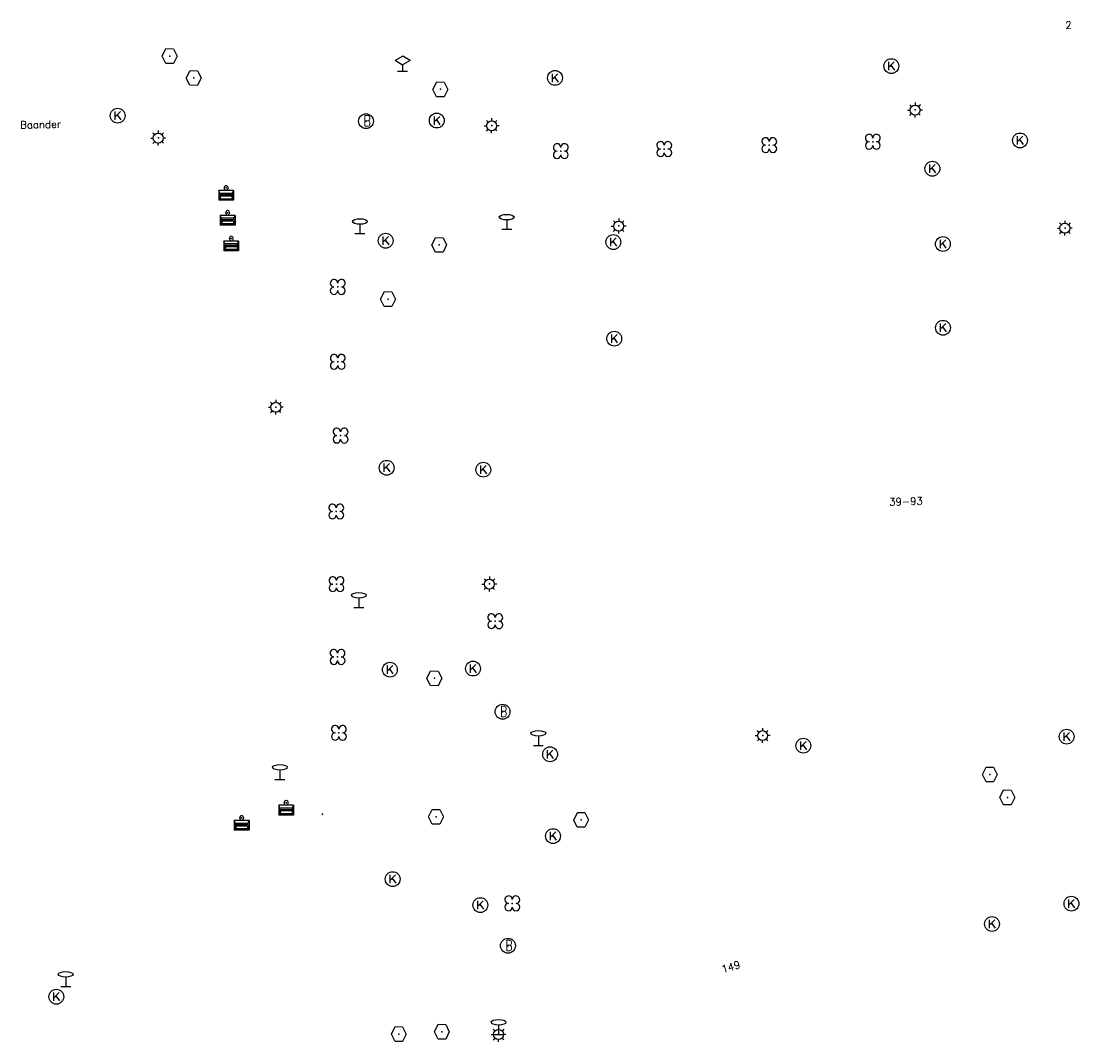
# Model space of a CAD drawing. Header units: metres. Extents: x 256352 to 256908, y 533292 to 533854.
# Tile 43 of 48: x 256698 to 256769, y 533714 to 533783. Entities that reach past the tile are written whole.
import ezdxf

# ---------------------------------------------------------------- set-up
doc = ezdxf.new("R2010")
doc.units = ezdxf.units.M
doc.header["$LTSCALE"] = 0.5
for name, color, linetype in [('Punt - Bak', 6, 'Continuous'), ('Punt - Bord', 7, 'Continuous'), ('Punt - Paal', 7, 'Continuous'), ('Punt - Put', 8, 'Continuous'), ('Punt - Vegetatieobject', 7, 'Continuous'), ('Tekst - Openbare Ruimte Label', 7, 'Continuous'), ('Tekst - Pand Nummeraanduiding', 7, 'Continuous')]:
    doc.layers.add(name, color=color, linetype=linetype)
doc.layers.add('Punt - vegetatieobject_punt', color=10, linetype='Continuous', lineweight=25)
doc.styles.get("Standard").update_dxf_attribs({"font": 'txt.shx'})

# ---------------------------------------------------------------- blocks, each defined once
blk = doc.blocks.new('BOOM')
at = {"linetype": 'Continuous'}
for centre, radius, start, end in [((-0.424999, 0.425), 0.424, 359.8648684, 269.9998649), ((0.424999, 0.425), 0.426, 270.0001345, 180.1344972), ((0.425, -0.425), 0.426, 180, 90), ((-0.425, -0.424999), 0.424, 90.1351316, 359.9998649)]:
    blk.add_arc(centre, radius, start, end, dxfattribs=at)
blk = doc.blocks.new('Kolk')
at = {"linetype": 'Continuous'}
for p, q in [((-0.131779, -0.225094), (-0.131779, 0.223554)), ((-0.131779, -0.061917), (0.155792, 0.223554)), ((-0.023655, 0.045417), (0.167783, -0.225094))]:
    blk.add_line(p, q, dxfattribs=at)
blk.add_circle((0, 0), 0.4, dxfattribs=at)
blk = doc.blocks.new('Inspectie_Rioolput')
at = {"linetype": 'Continuous'}
blk.add_lwpolyline([(-0.908, -0.012), (-0.457, 0.793), (0.455, 0.772), (0.898, -0.004), (0.455, -0.79), (-0.463, -0.787), (-0.908, -0.012)], dxfattribs=at)
blk = doc.blocks.new('Afvalbak')
at = {"linetype": 'Continuous'}
for p, q in [((0.4, -0.091), (-0.4, -0.091)), ((-0.34, -0.195), (-0.4, -0.091)), ((-0.34, -0.252), (-0.4, -0.441)), ((0.34, -0.195), (-0.34, -0.195)), ((-0.34, -0.252), (-0.34, -0.195)), ((0.34, -0.252), (-0.34, -0.252)), ((-0.302, -0.297), (-0.333, -0.397)), ((0.302, -0.297), (-0.302, -0.297)), ((0.302, -0.297), (0.333, -0.397)), ((0.34, -0.195), (0.4, -0.091)), ((0.34, -0.252), (0.34, -0.195)), ((0.34, -0.252), (0.4, -0.441)), ((0.4, -0.441), (-0.4, -0.441)), ((0.333, -0.397), (-0.333, -0.397))]:
    blk.add_line(p, q, dxfattribs=at)
for p, q in [((-0.4, -0.091), (-0.4, -0.441)), ((0.4, -0.091), (0.4, -0.441))]:
    blk.add_line(p, q)
blk.add_circle((0, 0), 0.0908, dxfattribs=at)
blk = doc.blocks.new('Verkeersbord')
at = {"linetype": 'Continuous'}
for p, q in [((-0.004, 1.246), (-0.004, -0.004)), ((-0.253, -0.003), (0.247, -0.003))]:
    blk.add_line(p, q, dxfattribs=at)
blk.add_circle((-0.004, 1.621), 0.375, dxfattribs=at)
blk = doc.blocks.new('LICHTMAST')
at = {"linetype": 'Continuous'}
for p, q in [((-0.435, 0.407), (-0.293, 0.265)), ((-0.01, 0.586), (-0.01, 0.38)), ((0.419, 0.409), (0.275, 0.263)), ((-0.609, -0.015), (-0.412, -0.014)), ((-0.434, -0.44), (-0.29, -0.296)), ((-0.007, -0.602), (-0.005, -0.416)), ((0.406, -0.431), (0.274, -0.298)), ((0.589, -0.015), (0.389, -0.015))]:
    blk.add_line(p, q, dxfattribs=at)
blk.add_circle((-0.01, -0.015), 0.4, dxfattribs=at)
blk = doc.blocks.new('Brandkraan_Put')
at = {"linetype": 'Continuous'}
blk.add_circle((0, 0), 0.7, dxfattribs=at)
at = {"linetype": 'Continuous', "width": 0.75}
blk.add_text('B', height=1, dxfattribs=at).set_placement((-0.226, -0.48))
blk = doc.blocks.new('WEGWIJZER')
at = {"linetype": 'Continuous'}
for p, q in [((0.002, 2.078), (-0.375, 1.463)), ((0.375, 1.463), (0.002, 2.078)), ((-0.002, 0.848), (-0.375, 1.463)), ((0.375, 1.463), (0, 0.852)), ((0, 0.852), (0, 0)), ((-0.252, 0), (0, 0)), ((0, 0), (0.248, 0))]:
    blk.add_line(p, q, dxfattribs=at)

msp = doc.modelspace()

# ---------------------------------------------------------------- linework, layer by layer
at = {"layer": 'Punt - Bak'}
for p in [(256711.683, 533771.305), (256711.786, 533769.625), (256712.028, 533767.897), (256715.731, 533729.891), (256718.179, 533729.121), (256712.73, 533728.866)]:
    msp.add_point(p, dxfattribs=at)
at = {"layer": 'Punt - Bord'}
msp.add_point((256723.58, 533779.177), dxfattribs=at)
at = {"layer": 'Punt - Paal'}
for p in [(256758.122, 533776.558), (256729.583, 533775.502), (256707.116, 533774.674), (256720.704, 533768.232), (256730.6, 533768.524), (256738.147, 533768.743), (256768.218, 533768.603), (256715.042, 533756.538), (256729.432, 533744.624), (256720.635, 533743.051), (256747.845, 533734.419), (256732.731, 533733.754), (256715.313, 533731.464), (256700.879, 533717.518), (256730.05, 533714.288), (256730.05, 533714.288)]:
    msp.add_point(p, dxfattribs=at)
at = {"layer": 'Punt - Put'}
for p in [(256707.882, 533780.189), (256756.513, 533779.51), (256709.503, 533778.714), (256733.847, 533778.718), (256726.128, 533777.948), (256704.377, 533776.174), (256721.111, 533775.801), (256725.88, 533775.846), (256765.185, 533774.504), (256759.281, 533772.596), (256722.433, 533767.747), (256726.048, 533767.465), (256737.776, 533767.657), (256759.986, 533767.529), (256722.599, 533763.821), (256759.996, 533761.883), (256737.838, 533761.146), (256722.503, 533752.45), (256729.017, 533752.322), (256722.719, 533738.851), (256725.72, 533738.272), (256728.32, 533738.927), (256730.314, 533736.017), (256768.33, 533734.34), (256750.58, 533733.73), (256733.517, 533733.154), (256763.156, 533731.789), (256764.333, 533730.247), (256725.831, 533728.938), (256735.608, 533728.732), (256733.711, 533727.638), (256722.905, 533724.741), (256728.817, 533722.993), (256768.65, 533723.09), (256763.3, 533721.72), (256730.674, 533720.253), (256700.242, 533716.819), (256723.324, 533714.307), (256726.227, 533714.463)]:
    msp.add_point(p, dxfattribs=at)
at = {"layer": 'Punt - Vegetatieobject'}
for p in [(256741.211, 533773.925), (256748.287, 533774.188), (256755.264, 533774.418), (256734.235, 533773.785), (256719.203, 533764.633), (256719.206, 533759.592), (256719.4, 533754.621), (256719.106, 533749.509), (256719.121, 533744.61), (256729.821, 533742.116), (256719.195, 533739.709), (256719.285, 533734.599), (256730.97, 533723.11)]:
    msp.add_point(p, dxfattribs=at)
at = {"layer": 'Punt - vegetatieobject_punt'}
for p in [(256741.211, 533773.925), (256748.287, 533774.188), (256755.264, 533774.418), (256734.235, 533773.785), (256719.203, 533764.633), (256719.206, 533759.592), (256719.4, 533754.621), (256719.106, 533749.509), (256719.121, 533744.61), (256729.821, 533742.116), (256719.195, 533739.709), (256719.285, 533734.599), (256730.97, 533723.11)]:
    msp.add_point(p, dxfattribs=at)

# ---------------------------------------------------------------- block references
at = {"layer": 'Punt - Bak', "xscale": 1.25000000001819, "yscale": 1.881467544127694}
for p in [(256711.683, 533771.305), (256711.786, 533769.625), (256712.028, 533767.897), (256715.731, 533729.891), (256712.73, 533728.866)]:
    msp.add_blockref('Afvalbak', p, dxfattribs=at)
at = {"layer": 'Punt - Bord', "xscale": 1.333333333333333, "yscale": 0.4812319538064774}
msp.add_blockref('WEGWIJZER', (256723.58, 533779.177), dxfattribs=at)
at = {"layer": 'Punt - Paal'}
for name, p, xscale, yscale in [('LICHTMAST', (256758.122, 533776.558), 0.8347245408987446, 0.8417508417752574), ('LICHTMAST', (256729.583, 533775.502), 0.8347245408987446, 0.8417508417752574), ('LICHTMAST', (256707.116, 533774.674), 0.8347245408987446, 0.8417508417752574), ('Verkeersbord', (256720.704, 533768.232), 1.333333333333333, 0.5), ('Verkeersbord', (256730.6, 533768.524), 1.333333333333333, 0.5), ('LICHTMAST', (256738.147, 533768.743), 0.8347245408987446, 0.8417508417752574), ('LICHTMAST', (256768.218, 533768.603), 0.8347245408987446, 0.8417508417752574), ('LICHTMAST', (256715.042, 533756.538), 0.8347245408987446, 0.8417508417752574), ('LICHTMAST', (256729.432, 533744.624), 0.8347245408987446, 0.8417508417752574), ('Verkeersbord', (256720.635, 533743.051), 1.333333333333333, 0.5), ('Verkeersbord', (256732.731, 533733.754), 1.333333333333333, 0.5), ('LICHTMAST', (256747.845, 533734.419), 0.8347245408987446, 0.8417508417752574), ('Verkeersbord', (256715.313, 533731.464), 1.333333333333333, 0.5), ('Verkeersbord', (256700.879, 533717.518), 1.333333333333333, 0.5), ('LICHTMAST', (256730.05, 533714.288), 0.8347245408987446, 0.8417508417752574), ('Verkeersbord', (256730.05, 533714.288), 1.333333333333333, 0.5)]:
    msp.add_blockref(name, p, dxfattribs=dict(at, xscale=xscale, yscale=yscale))
at = {"layer": 'Punt - Put'}
for name, p, xscale, yscale in [('Inspectie_Rioolput', (256707.882, 533780.189), 0.5537098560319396, 0.6317119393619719), ('Kolk', (256756.513, 533779.51), 1.25000000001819, 1.25000000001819), ('Inspectie_Rioolput', (256709.503, 533778.714), 0.5537098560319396, 0.6317119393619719), ('Kolk', (256733.847, 533778.718), 1.25000000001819, 1.25000000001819), ('Inspectie_Rioolput', (256726.128, 533777.948), 0.5537098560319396, 0.6317119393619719), ('Kolk', (256704.377, 533776.174), 1.25000000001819, 1.25000000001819), ('Brandkraan_Put', (256721.111, 533775.801), 0.714285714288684, 0.714285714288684), ('Kolk', (256725.88, 533775.846), 1.25000000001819, 1.25000000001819), ('Kolk', (256765.185, 533774.504), 1.25000000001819, 1.25000000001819), ('Kolk', (256759.281, 533772.596), 1.25000000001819, 1.25000000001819), ('Kolk', (256722.433, 533767.747), 1.25000000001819, 1.25000000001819), ('Inspectie_Rioolput', (256726.048, 533767.465), 0.5537098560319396, 0.6317119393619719), ('Kolk', (256737.776, 533767.657), 1.25000000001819, 1.25000000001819), ('Kolk', (256759.986, 533767.529), 1.25000000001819, 1.25000000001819), ('Inspectie_Rioolput', (256722.599, 533763.821), 0.5537098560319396, 0.6317119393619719), ('Kolk', (256759.996, 533761.883), 1.25000000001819, 1.25000000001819), ('Kolk', (256737.838, 533761.146), 1.25000000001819, 1.25000000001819), ('Kolk', (256722.503, 533752.45), 1.25000000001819, 1.25000000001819), ('Kolk', (256729.017, 533752.322), 1.25000000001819, 1.25000000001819), ('Kolk', (256722.719, 533738.851), 1.25000000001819, 1.25000000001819), ('Kolk', (256728.32, 533738.927), 1.25000000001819, 1.25000000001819), ('Inspectie_Rioolput', (256725.72, 533738.272), 0.5537098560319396, 0.6317119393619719), ('Brandkraan_Put', (256730.314, 533736.017), 0.714285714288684, 0.714285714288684), ('Kolk', (256768.33, 533734.34), 1.25000000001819, 1.25000000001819), ('Kolk', (256750.58, 533733.73), 1.25000000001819, 1.25000000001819), ('Kolk', (256733.517, 533733.154), 1.25000000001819, 1.25000000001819), ('Inspectie_Rioolput', (256763.156, 533731.789), 0.5537098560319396, 0.6317119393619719), ('Inspectie_Rioolput', (256764.333, 533730.247), 0.5537098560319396, 0.6317119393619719), ('Inspectie_Rioolput', (256725.831, 533728.938), 0.5537098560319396, 0.6317119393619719), ('Inspectie_Rioolput', (256735.608, 533728.732), 0.5537098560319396, 0.6317119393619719), ('Kolk', (256733.711, 533727.638), 1.25000000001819, 1.25000000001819), ('Kolk', (256722.905, 533724.741), 1.25000000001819, 1.25000000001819), ('Kolk', (256728.817, 533722.993), 1.25000000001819, 1.25000000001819), ('Kolk', (256768.65, 533723.09), 1.25000000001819, 1.25000000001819), ('Kolk', (256763.3, 533721.72), 1.25000000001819, 1.25000000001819), ('Brandkraan_Put', (256730.674, 533720.253), 0.714285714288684, 0.714285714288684), ('Kolk', (256700.242, 533716.819), 1.25000000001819, 1.25000000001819), ('Inspectie_Rioolput', (256723.324, 533714.307), 0.5537098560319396, 0.6317119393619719), ('Inspectie_Rioolput', (256726.227, 533714.463), 0.5537098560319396, 0.6317119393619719)]:
    msp.add_blockref(name, p, dxfattribs=dict(at, xscale=xscale, yscale=yscale))
at = {"layer": 'Punt - Vegetatieobject', "xscale": 0.5882352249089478, "yscale": 0.5875440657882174}
for p in [(256748.287, 533774.188), (256755.264, 533774.418), (256734.235, 533773.785), (256741.211, 533773.925), (256719.203, 533764.633), (256719.206, 533759.592), (256719.4, 533754.621), (256719.106, 533749.509), (256719.121, 533744.61), (256729.821, 533742.116), (256719.195, 533739.709), (256719.285, 533734.599), (256730.97, 533723.11)]:
    msp.add_blockref('BOOM', p, dxfattribs=at)
at = {"layer": 'Punt - vegetatieobject_punt', "xscale": 0.5882352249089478, "yscale": 0.5875440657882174}
for p in [(256748.287, 533774.188), (256755.264, 533774.418), (256734.235, 533773.785), (256741.211, 533773.925), (256719.203, 533764.633), (256719.206, 533759.592), (256719.4, 533754.621), (256719.106, 533749.509), (256719.121, 533744.61), (256729.821, 533742.116), (256719.195, 533739.709), (256719.285, 533734.599), (256730.97, 533723.11)]:
    msp.add_blockref('BOOM', p, dxfattribs=at)

# ---------------------------------------------------------------- texts
at = {"layer": 'Tekst - Openbare Ruimte Label'}
msp.add_text('Baander', height=0.5, rotation=1.1, dxfattribs=at).set_placement((256697.811, 533775.301))
at = {"layer": 'Tekst - Pand Nummeraanduiding'}
for s, rotation, p in [('2', 2.1, (256768.243, 533782.02)), ('39-93', 1.9, (256756.374, 533749.899)), ('149', 16.2, (256745.151, 533718.412))]:
    msp.add_text(s, height=0.5, rotation=rotation, dxfattribs=at).set_placement(p)

doc.saveas('drawing.dxf')
